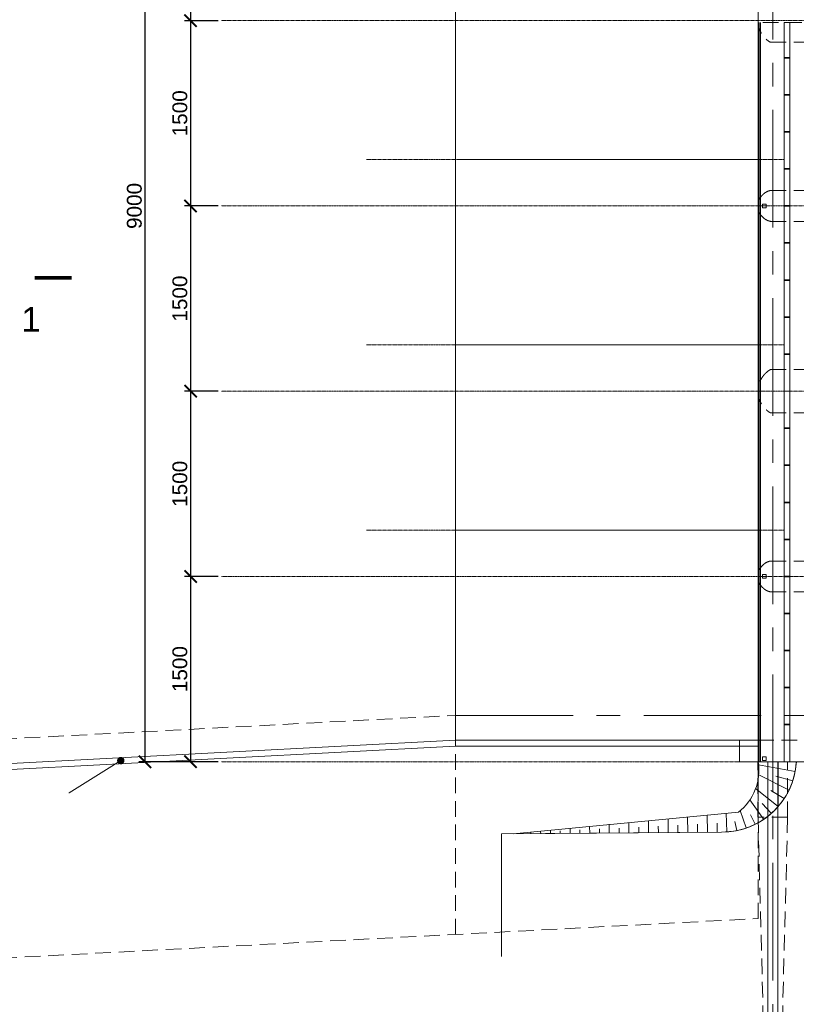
# Model space of a CAD drawing. Header units: millimetres. Extents: x -103517 to 287256, y 155051 to 387784.
# Tile 5 of 13: x 74056 to 89784, y 340386 to 360316. Entities that reach past the tile are written whole.
import ezdxf
from ezdxf import colors
from ezdxf.entities.mleader import LeaderData, LeaderLine
from ezdxf.math import Vec2, Vec3

# ---------------------------------------------------------------- set-up
doc = ezdxf.new("R2010")
doc.units = ezdxf.units.MM
doc.header["$LTSCALE"] = 5
for name, pattern in [('CENTER', [50.8, 31.75, -6.35, 6.35, -6.35]), ('HIDDEN', [9.525, 6.35, -3.175]), ('осевая', [50.8, 31.75, -6.35, 6.35, -6.35]), ('ШТРИХОВАЯ2', [9.525, 6.35, -3.175])]:
    doc.linetypes.add(name, pattern=pattern)
for name, color, linetype in [('_ГП_Борт_Тротуар', 7, 'Continuous'), ('горизонталь_20', 255, 'Continuous'), ('Оси', 1, 'осевая'), ('Размеры', 7, 'Continuous')]:
    doc.layers.add(name, color=color, linetype=linetype)
for name, color, linetype, lineweight in [('Бетон', 7, 'Continuous', 35), ('бетон_35', 7, 'Continuous', 35), ('Металл', 1, 'Continuous', 30), ('Отдел_Бетон основной', 7, 'Continuous', 35), ('Отдел_Выноски(точка)', 7, 'Continuous', 15), ('Отдел_Невидимый контур', 7, 'ШТРИХОВАЯ2', 20), ('Отдел_Оси', 1, 'осевая', 15), ('Отдел_Разрезы. Сечения. Узлы', 7, 'Continuous', 15)]:
    doc.layers.add(name, color=color, linetype=linetype, lineweight=lineweight)
doc.styles.add('arial', font='arial.ttf')
doc.styles.add('ариал 0.9', font='arial.ttf', dxfattribs={"width": 0.9})
doc.linetypes.add('ограждение1', pattern='A,6.35,-2.54,[133,ltypeshp.shx,S=2.54,R=0,X=-2.54,Y=0],-2.54,25.4', length=36.83)
doc.dimstyles.new('400', dxfattribs={"dimscale": 100, "dimtxt": 3, "dimasz": 2.5, "dimexe": 1.25, "dimexo": 0.625, "dimtad": 1, "dimdec": 0, "dimlfac": 4, "dimtxsty": 'arial', "dimblk": 'ARCHTICK', "dimcen": 2.5, "dimadec": 0, "dimazin": 0, "dimtfac": 1, "dimtdec": 0, "dimtmove": 1, "dimatfit": 3, "dimldrblk": 'ARCHTICK', "dimfxl": 1, "dimtfill": 1, "dimarcsym": 0})

# ---------------------------------------------------------------- blocks, each defined once
blk = doc.blocks.new('_ArchTick')
at = {"color": 0, "linetype": 'ByBlock', "const_width": 0.15}
blk.add_lwpolyline([(-0.5, -0.5), (0.5, 0.5)], dxfattribs=at)
blk = doc.blocks.new('*D90')
at = {"layer": 'Defpoints', "color": 0, "transparency": 16777216}
for p in [(76594, 367796), (78136, 367796), (77979, 345296)]:
    blk.add_point(p, dxfattribs=at)
at = {"layer": 'Размеры', "color": 0, "lineweight": -2, "transparency": 16777216}
for p, q in [((78073, 367796), (76469, 367796)), ((76594, 345296), (76594, 367796)), ((77916, 345296), (76469, 345296))]:
    blk.add_line(p, q, dxfattribs=at)
at = {"layer": 'Размеры', "color": 0, "lineweight": -2, "transparency": 16777216, "xscale": 250, "yscale": 250, "zscale": 250}
for p, rotation in [((76594, 367796), 90), ((76594, 345296), 270)]:
    blk.add_blockref('_ArchTick', p, dxfattribs=dict(at, rotation=rotation))
at = {"layer": 'Размеры', "color": 0, "transparency": 16777216, "insert": (76379, 356546), "char_height": 300, "attachment_point": 5, "rotation": 90, "style": 'arial', "bg_fill": 3, "box_fill_scale": 1.1, "bg_fill_color": 256, "bg_fill_true_color": 13158600, "bg_fill_transparency": 0}
blk.add_mtext('9000', dxfattribs=at)
blk = doc.blocks.new('*U65')
at = {"layer": 'Отдел_Бетон основной'}
blk.add_line((0, 58.75), (0, -58.75), dxfattribs=at)
blk = doc.blocks.new('*U64')
at = {"layer": 'Бетон', "color": 0, "linetype": 'ByBlock', "lineweight": -2, "transparency": 16777216}
for p in [(0, 0), (750, 0), (1500, 0), (2250, 0), (3000, 0), (3750, 0), (4500, 0), (5250, 0), (6000, 0)]:
    blk.add_blockref('*U65', p, dxfattribs=at)
blk = doc.blocks.new('*U69')
at = {"layer": 'Отдел_Бетон основной'}
blk.add_line((0, 58.75), (0, -58.75), dxfattribs=at)
blk = doc.blocks.new('*U68')
at = {"color": 0, "linetype": 'ByBlock', "lineweight": -2, "transparency": 16777216}
for p in [(0, 0), (750, 0), (1500, 0), (2250, 0), (3000, 0), (3750, 0), (4500, 0), (5250, 0), (6000, 0)]:
    blk.add_blockref('*U69', p, dxfattribs=at)
blk = doc.blocks.new('*D84')
at = {"layer": 'Defpoints', "color": 0, "transparency": 16777216}
for p in [(78136, 364046), (77517, 360296), (78136, 360296)]:
    blk.add_point(p, dxfattribs=at)
at = {"layer": 'Размеры', "color": 0, "lineweight": -2, "transparency": 16777216}
for p, q in [((78073, 364046), (77392, 364046)), ((77517, 364046), (77517, 360296)), ((78073, 360296), (77392, 360296))]:
    blk.add_line(p, q, dxfattribs=at)
at = {"layer": 'Размеры', "color": 0, "lineweight": -2, "transparency": 16777216, "xscale": 250, "yscale": 250, "zscale": 250}
for p, rotation in [((77517, 364046), 90), ((77517, 360296), 270)]:
    blk.add_blockref('_ArchTick', p, dxfattribs=dict(at, rotation=rotation))
at = {"layer": 'Размеры', "color": 0, "transparency": 16777216, "insert": (77301, 362171), "char_height": 300, "attachment_point": 5, "rotation": 90, "style": 'arial', "bg_fill": 3, "box_fill_scale": 1.1, "bg_fill_color": 256, "bg_fill_true_color": 13158600, "bg_fill_transparency": 0}
blk.add_mtext('1500', dxfattribs=at)
blk = doc.blocks.new('*D85')
at = {"layer": 'Defpoints', "color": 0, "transparency": 16777216}
for p in [(78136, 360296), (77517, 356546), (78136, 356546)]:
    blk.add_point(p, dxfattribs=at)
at = {"layer": 'Размеры', "color": 0, "lineweight": -2, "transparency": 16777216}
for p, q in [((78073, 360296), (77392, 360296)), ((77517, 360296), (77517, 356546)), ((78073, 356546), (77392, 356546))]:
    blk.add_line(p, q, dxfattribs=at)
at = {"layer": 'Размеры', "color": 0, "lineweight": -2, "transparency": 16777216, "xscale": 250, "yscale": 250, "zscale": 250}
for p, rotation in [((77517, 360296), 90), ((77517, 356546), 270)]:
    blk.add_blockref('_ArchTick', p, dxfattribs=dict(at, rotation=rotation))
at = {"layer": 'Размеры', "color": 0, "transparency": 16777216, "insert": (77301, 358421), "char_height": 300, "attachment_point": 5, "rotation": 90, "style": 'arial', "bg_fill": 3, "box_fill_scale": 1.1, "bg_fill_color": 256, "bg_fill_true_color": 13158600, "bg_fill_transparency": 0}
blk.add_mtext('1500', dxfattribs=at)
blk = doc.blocks.new('*D86')
at = {"layer": 'Defpoints', "color": 0, "transparency": 16777216}
for p in [(78136, 356546), (77517, 352796), (78136, 352796)]:
    blk.add_point(p, dxfattribs=at)
at = {"layer": 'Размеры', "color": 0, "lineweight": -2, "transparency": 16777216}
for p, q in [((78073, 356546), (77392, 356546)), ((77517, 356546), (77517, 352796)), ((78073, 352796), (77392, 352796))]:
    blk.add_line(p, q, dxfattribs=at)
at = {"layer": 'Размеры', "color": 0, "lineweight": -2, "transparency": 16777216, "xscale": 250, "yscale": 250, "zscale": 250}
for p, rotation in [((77517, 356546), 90), ((77517, 352796), 270)]:
    blk.add_blockref('_ArchTick', p, dxfattribs=dict(at, rotation=rotation))
at = {"layer": 'Размеры', "color": 0, "transparency": 16777216, "insert": (77301, 354671), "char_height": 300, "attachment_point": 5, "rotation": 90, "style": 'arial', "bg_fill": 3, "box_fill_scale": 1.1, "bg_fill_color": 256, "bg_fill_true_color": 13158600, "bg_fill_transparency": 0}
blk.add_mtext('1500', dxfattribs=at)
blk = doc.blocks.new('*D87')
at = {"layer": 'Defpoints', "color": 0, "transparency": 16777216}
for p in [(78136, 352796), (77517, 349046), (78136, 349046)]:
    blk.add_point(p, dxfattribs=at)
at = {"layer": 'Размеры', "color": 0, "lineweight": -2, "transparency": 16777216}
for p, q in [((78073, 352796), (77392, 352796)), ((77517, 352796), (77517, 349046)), ((78073, 349046), (77392, 349046))]:
    blk.add_line(p, q, dxfattribs=at)
at = {"layer": 'Размеры', "color": 0, "lineweight": -2, "transparency": 16777216, "xscale": 250, "yscale": 250, "zscale": 250}
for p, rotation in [((77517, 352796), 90), ((77517, 349046), 270)]:
    blk.add_blockref('_ArchTick', p, dxfattribs=dict(at, rotation=rotation))
at = {"layer": 'Размеры', "color": 0, "transparency": 16777216, "insert": (77301, 350921), "char_height": 300, "attachment_point": 5, "rotation": 90, "style": 'arial', "bg_fill": 3, "box_fill_scale": 1.1, "bg_fill_color": 256, "bg_fill_true_color": 13158600, "bg_fill_transparency": 0}
blk.add_mtext('1500', dxfattribs=at)
blk = doc.blocks.new('*D88')
at = {"layer": 'Defpoints', "color": 0, "transparency": 16777216}
for p in [(78136, 349046), (77517, 345296), (78136, 345296)]:
    blk.add_point(p, dxfattribs=at)
at = {"layer": 'Размеры', "color": 0, "lineweight": -2, "transparency": 16777216}
for p, q in [((78073, 349046), (77392, 349046)), ((77517, 349046), (77517, 345296)), ((78073, 345296), (77392, 345296))]:
    blk.add_line(p, q, dxfattribs=at)
at = {"layer": 'Размеры', "color": 0, "lineweight": -2, "transparency": 16777216, "xscale": 250, "yscale": 250, "zscale": 250}
for p, rotation in [((77517, 349046), 90), ((77517, 345296), 270)]:
    blk.add_blockref('_ArchTick', p, dxfattribs=dict(at, rotation=rotation))
at = {"layer": 'Размеры', "color": 0, "transparency": 16777216, "insert": (77301, 347171), "char_height": 300, "attachment_point": 5, "rotation": 90, "style": 'arial', "bg_fill": 3, "box_fill_scale": 1.1, "bg_fill_color": 256, "bg_fill_true_color": 13158600, "bg_fill_transparency": 0}
blk.add_mtext('1500', dxfattribs=at)
blk = doc.blocks.new('*D101')
at = {"layer": 'Defpoints', "color": 0, "transparency": 16777216}
for p in [(58691, 340536), (82883, 333009), (58691, 331612)]:
    blk.add_point(p, dxfattribs=at)
at = {"layer": 'Размеры', "color": 0, "lineweight": -2, "transparency": 16777216}
for p, q in [((58691, 340473), (58691, 331487)), ((82883, 332947), (82883, 331487)), ((82883, 331612), (58691, 331612))]:
    blk.add_line(p, q, dxfattribs=at)
at = {"layer": 'Размеры', "color": 0, "lineweight": -2, "transparency": 16777216, "xscale": 250, "yscale": 250, "zscale": 250, "rotation": 180}
blk.add_blockref('_ArchTick', (58691, 331612), dxfattribs=at)
at = {"layer": 'Размеры', "color": 0, "lineweight": -2, "transparency": 16777216, "xscale": 250, "yscale": 250, "zscale": 250}
blk.add_blockref('_ArchTick', (82883, 331612), dxfattribs=at)
at = {"layer": 'Размеры', "color": 0, "transparency": 16777216, "insert": (70787, 331827), "char_height": 300, "attachment_point": 5, "style": 'arial', "bg_fill": 3, "box_fill_scale": 1.1, "bg_fill_color": 256, "bg_fill_true_color": 13158600, "bg_fill_transparency": 0}
blk.add_mtext('9675', dxfattribs=at)
blk = doc.blocks.new('_Dot')
at = {"color": 0, "linetype": 'ByBlock', "lineweight": -2}
blk.add_line((-0.5, 0), (-1, 0), dxfattribs=at)
at = {"color": 0, "linetype": 'ByBlock', "const_width": 0.5}
blk.add_lwpolyline([(-0.25, 0, 1), (0.25, 0, 1)], format="xyb", close=True, dxfattribs=at)

msp = doc.modelspace()

# ---------------------------------------------------------------- linework, layer by layer
at = {"lineweight": 15}
for p, q in [((82883.1, 345734), (82883.1, 345609)), ((89019.2, 345235.8), (89759.1, 345100)), ((89021.5, 345029.4), (89636.5, 344723.8)), ((89368.6, 345005.2), (89711.2, 344907.5)), ((88959.4, 344754.3), (89419.1, 344392.8)), ((89267.9, 344715.6), (89538.1, 344551.5)), ((88839.5, 344521.9), (89122.8, 344129.7)), ((89092.7, 344450.8), (89276.2, 344255.1)), ((87979.4, 344215.1), (87982.4, 343870.8)), ((88364.4, 344252.2), (88379.5, 343877.2)), ((88649.7, 344309.5), (88767.3, 343955.9)), ((88852.7, 344221.8), (88951.1, 344030.3)), ((85995.2, 344035.4), (85996.8, 343853.6)), ((86392.1, 344062.3), (86393.9, 343857)), ((86788.9, 344100.5), (86791, 343860.4)), ((86988.4, 343994.4), (86989.6, 343862.2)), ((87185.8, 344138.7), (87188.2, 343863.9)), ((87385.4, 344014.3), (87386.7, 343865.6)), ((87582.6, 344176.9), (87585.3, 343867.3)), ((87782.4, 344034.3), (87783.8, 343869)), ((88179.4, 344054.3), (88181, 343872.5)), ((88536.5, 344084.6), (88576, 343903.7)), ((84209.6, 343852.3), (84209.7, 343838.1)), ((84408, 343871.4), (84408.3, 343839.8)), ((84606.5, 343874.6), (84606.8, 343841.5)), ((84804.8, 343909.6), (84805.4, 343843.2)), ((85003.5, 343894.5), (85004, 343845)), ((85201.6, 343947.7), (85202.5, 343846.7)), ((85400.5, 343914.5), (85401.1, 343848.4)), ((85598.5, 343985.9), (85599.6, 343850.1)), ((85797.5, 343934.5), (85798.2, 343851.8)), ((86194.5, 343954.4), (86195.3, 343855.3)), ((86591.5, 343974.4), (86592.5, 343858.7))]:
    msp.add_line(p, q, dxfattribs=at)
at = {"linetype": 'HIDDEN', "lineweight": 15, "ltscale": 10}
for p, q in [((82883.1, 341800.5), (82883.1, 345609)), ((89008.1, 342120.7), (89008.1, 345296.5)), ((89608.1, 344171.5), (89608.1, 345296.5)), ((89608.1, 344171.6), (89008.1, 344172.8)), ((89008.1, 344171.5), (89138.1, 339171.5)), ((89608.1, 344171.5), (89478.1, 339171.5))]:
    msp.add_line(p, q, dxfattribs=at)
at = {"color": 6, "lineweight": 15}
msp.add_line((88633.1, 345296.5), (88633.1, 345734), dxfattribs=at)
at = {"lineweight": 20}
for points in [[(89170.6, 356509), (89095.6, 356509), (89095.6, 356584), (89170.6, 356584)], [(89170.6, 349009), (89095.6, 349009), (89095.6, 349084), (89170.6, 349084)], [(89170.6, 345321.5), (89095.6, 345321.5), (89095.6, 345396.5), (89170.6, 345396.5)]]:
    msp.add_lwpolyline(points, close=True, dxfattribs=at)
for points in [[(89785.1, 345296.7), (89785.1, 345296.6, -0.4011147), (88270.5, 343873.4), (83812.6, 343834.6), (83812.6, 341354.9)], [(83812.6, 341354.9), (83812.6, 343834.6), (88270.5, 343873.4, 0.3994837), (89782.4, 345283.4), (89782.4, 345256.7)], [(89012.5, 345296.9, -0.2755146), (88610, 344275.8), (84047.8, 343836.7)]]:
    msp.add_lwpolyline(points, format="xyb", dxfattribs=at)
at = {"layer": '_ГП_Борт_Тротуар', "ltscale": 0.5}
msp.add_lwpolyline([(89410.5, 345296.7), (89410.5, 345296.7), (89410.1, 344381.4)], dxfattribs=at)
at = {"layer": 'Бетон', "lineweight": 20}
for p, q in [((82883.1, 367796.5), (82883.1, 345734)), ((89058.1, 357484), (82933.1, 357484)), ((89008.1, 353734), (82883.1, 353734)), ((89008.1, 349984), (82883.1, 349984)), ((88633.1, 345734), (82883.1, 345734)), ((82883.1, 345734), (89008.1, 345734)), ((88633.1, 345609), (82883.1, 345609)), ((82883.1, 345608.9), (89008.1, 345608.9)), ((89008.1, 345734), (88633.1, 345734)), ((88633.1, 345734), (88633.1, 345296.5)), ((88633.1, 345734), (88633.1, 345609)), ((89008.1, 345734), (89008.1, 345609)), ((89008.1, 345734), (89008.1, 345609)), ((88633.1, 345296.5), (89533.1, 345296.5)), ((89208.1, 334046.5), (89208.1, 345296.5)), ((89408.1, 334046.5), (89408.1, 345296.5))]:
    msp.add_line(p, q, dxfattribs=at)
for points in [[(89655.6, 352796.5), (89655.6, 360259), (89538.1, 360259), (89538.1, 352796.5)], [(89655.6, 352796.5), (89655.6, 345296.5), (89538.1, 345296.5), (89538.1, 352796.5)]]:
    msp.add_lwpolyline(points, close=True, dxfattribs=at)
msp.add_lwpolyline([(89410.1, 345296.7), (89410.1, 344381.4, -0.2177732), (88270.5, 343873.4), (84047.8, 343836.7), (88610, 344275.8, 0.2755605), (89012.5, 345296.9)], format="xyb", close=True, dxfattribs=at)
at = {"layer": 'бетон_35', "lineweight": 20}
for p, q in [((89008.1, 345734), (82883.1, 345734)), ((89008.1, 345609), (82883.1, 345609)), ((89008.1, 345609), (89008.1, 345734))]:
    msp.add_line(p, q, dxfattribs=at)
for points in [[(89056.3, 360259), (89058.1, 352821.5)], [(89058.1, 352821.5), (89058.1, 345296.8)]]:
    msp.add_lwpolyline(points, dxfattribs=at)
at = {"layer": 'горизонталь_20', "linetype": 'HIDDEN', "lineweight": 25, "ltscale": 10}
msp.add_line((89008.1, 344171.5), (89008.1, 345296.5), dxfattribs=at)
at = {"layer": 'Металл', "linetype": 'ограждение1', "lineweight": 15, "ltscale": 2}
for p, q in [((89033.1, 352771.5), (89033.1, 360259)), ((89033.1, 345296.5), (89033.1, 352771.5))]:
    msp.add_line(p, q, dxfattribs=at)
at = {"layer": 'Оси', "linetype": 'осевая', "lineweight": 15, "ltscale": 0.1}
for p, q in [((81077.1, 357484), (89538.1, 357484)), ((81077.1, 353734), (89538.1, 353734)), ((81077.1, 349984), (89538.1, 349984))]:
    msp.add_line(p, q, dxfattribs=at)
at = {"layer": 'Отдел_Бетон основной', "lineweight": 20}
for p, q in [((89012.5, 345296.9), (89008.1, 367821.5)), ((89008.1, 345296.5), (92378.1, 345296.5))]:
    msp.add_line(p, q, dxfattribs=at)
at = {"layer": 'Отдел_Невидимый контур', "ltscale": 10}
for p, q in [((91803.1, 360259), (89008.8, 360259)), ((89258.1, 359859), (91988.1, 359859)), ((89258.1, 356859), (91988.1, 356859)), ((89258.1, 356234), (91988.1, 356234)), ((89258.1, 353234), (91988.1, 353234)), ((89258.1, 352359), (91988.1, 352359)), ((89258.1, 349359), (91988.1, 349359)), ((89258.1, 348734), (91988.1, 348734)), ((89008.1, 345734), (91988.1, 345734))]:
    msp.add_line(p, q, dxfattribs=at)
for centre, radius, start, end in [((89515.9, 360296.5), 507.8, 120.51024, 239.48976), ((89328.4, 356546.5), 320.3, 102.68038, 155.53908), ((89328.4, 356546.5), 320.3, 172.37534, 187.62466), ((89328.4, 356546.5), 320.3, 204.46093, 257.31962), ((89515.9, 352796.5), 507.8, 120.51024, 239.48976), ((89328.4, 349046.5), 320.3, 102.68038, 155.53908), ((89328.4, 349046.5), 320.3, 172.37534, 187.62466), ((89328.4, 349046.5), 320.3, 204.46093, 257.31962)]:
    msp.add_arc(centre, radius, start, end, dxfattribs=at)
at = {"layer": 'Отдел_Оси', "color": 1, "linetype": 'CENTER', "ltscale": 15}
for p, q in [((89308.1, 381349.1), (89308.1, 333921.5)), ((89655.6, 357484), (89658.1, 357484)), ((82883.1, 346234), (109008.1, 346234))]:
    msp.add_line(p, q, dxfattribs=at)
at = {"layer": 'Отдел_Разрезы. Сечения. Узлы'}
msp.add_lwpolyline([(75106.4, 355092.2, 75, 75, 0), (74356.4, 355092.1, 75, 75, 0), (74606.4, 355092.1, 0, 100, 0), (74606.4, 354592.1, 0, 0, 0), (74606.4, 353842.1, 0, 0, 0)], format="xyseb", dxfattribs=at)

# ---------------------------------------------------------------- block references
at = {"lineweight": 20, "rotation": 270}
msp.add_blockref('*U68', (89596.9, 359546.5), dxfattribs=at)
at = {"layer": 'Бетон', "color": 2, "lineweight": 20, "extrusion": (0, 0, -1), "zscale": -1, "rotation": 90}
msp.add_blockref('*U64', (-89596.9, 346046.5), dxfattribs=at)

# ---------------------------------------------------------------- texts
at = {"layer": 'Отдел_Разрезы. Сечения. Узлы', "style": 'ариал 0.9'}
msp.add_text('1', height=500, rotation=0.00656, dxfattribs=at).set_placement((74090.8, 354000.7, 1507.3))

# ---------------------------------------------------------------- dimensions: what is measured, and where the dimension line sits
at = {"layer": 'Размеры'}
dim = msp.add_linear_dim(base=(76594.2, 367796.5), p1=(77978.6, 345296.5), p2=(78135.8, 367796.5), angle=90, dimstyle='400', override={"dimlfac": 0.4}, dxfattribs=at)
dim.commit()
dim.dimension.update_dxf_attribs({"geometry": '*D90', "text_midpoint": (76378.6, 356546.5)})
dim = msp.add_linear_dim(base=(58691.3, 331611.6), p1=(82883.1, 333009.1), p2=(58691.3, 340535.8), angle=180, text='9675', dimstyle='400', override={"dimlfac": 0.4}, dxfattribs=at)
dim.commit()
dim.dimension.update_dxf_attribs({"geometry": '*D101', "text_midpoint": (70787.2, 331827.3)})

# ---------------------------------------------------------------- next in the draw order: linework, layer by layer
at = {"linetype": 'HIDDEN', "lineweight": 15, "ltscale": 10}
msp.add_line((58941, 340548.9), (89008.1, 342120.7), dxfattribs=at)

# ---------------------------------------------------------------- next in the draw order: dimensions: what is measured, and where the dimension line sits
at = {"layer": 'Размеры'}
dim = msp.add_linear_dim(base=(77516.6, 360296.5), p1=(78135.8, 364046.5), p2=(78135.8, 360296.5), angle=90, dimstyle='400', override={"dimlfac": 0.4}, dxfattribs=at)
dim.commit()
dim.dimension.update_dxf_attribs({"geometry": '*D84', "text_midpoint": (77300.9, 362171.5)})

# ---------------------------------------------------------------- next in the draw order: leaders
at = {"layer": 'Отдел_Выноски(точка)'}
ml = msp.add_multileader_mtext('Standard', dxfattribs=at)
ml.set_content('', color=256, style='arial')
ml.set_leader_properties(color=256, linetype='ByLayer', lineweight=-1)
ml.set_arrow_properties(name='DOT')
ml.build(insert=Vec2(0, 0))
ml.multileader.update_dxf_attribs({"text_left_attachment_type": 6, "text_right_attachment_type": 6, "arrow_head_size": 150})
ctx = ml.context
ctx.base_point, ctx.char_height, ctx.arrow_head_size, ctx.plane_origin, ctx.plane_x_axis, ctx.plane_y_axis = Vec3(75060.5, 344660.4), 300, 150, Vec3(74500.6, 345157.9), Vec3(-0.0040804, 0.9999917), Vec3(-0.9999917, -0.0040804)
ctx.left_attachment, ctx.right_attachment, ctx.text_align_type = 6, 6, 2
notes = []
notes.append((ctx, [(1, (1, 1, 0), (75060.5, 344664.4), (0.0040804, -0.9999917), 0.00999, [(0, [(76103.8, 345318.6)], 0, [])])]))
ctx.mtext.insert, ctx.mtext.text_direction, ctx.mtext.rotation, ctx.mtext.alignment, ctx.mtext.flow_direction = Vec3(74760.5, 344661.2), Vec3(-0.0040804, 0.9999917), 1.5748768, 3, 5
for ctx, leaders in notes:
    for number, flags, end, landing, length, lines in leaders:
        leader = LeaderData()
        leader.index, (leader.has_last_leader_line, leader.has_dogleg_vector, leader.attachment_direction) = number, flags
        leader.last_leader_point, leader.dogleg_vector, leader.dogleg_length = Vec3(end), Vec3(landing), length
        for number, points, colour, breaks in lines:
            line = LeaderLine()
            line.index, line.vertices, line.color, line.breaks = number, Vec3.list(points), colors.encode_raw_color(colour), breaks
            leader.lines.append(line)
        ctx.leaders.append(leader)

# ---------------------------------------------------------------- next in the draw order: dimensions: what is measured, and where the dimension line sits
at = {"layer": 'Размеры'}
dim = msp.add_linear_dim(base=(77516.6, 356546.5), p1=(78135.8, 360296.5), p2=(78135.8, 356546.5), angle=90, dimstyle='400', override={"dimlfac": 0.4}, dxfattribs=at)
dim.commit()
dim.dimension.update_dxf_attribs({"geometry": '*D85', "text_midpoint": (77300.9, 358421.5)})

# ---------------------------------------------------------------- next in the draw order: linework, layer by layer
at = {"layer": 'Оси', "linetype": 'осевая', "lineweight": 15, "ltscale": 0.1}
msp.add_line((127109.1, 360296.5), (78135.8, 360296.5), dxfattribs=at)

# ---------------------------------------------------------------- next in the draw order: dimensions: what is measured, and where the dimension line sits
at = {"layer": 'Размеры'}
dim = msp.add_linear_dim(base=(77516.6, 352796.5), p1=(78135.8, 356546.5), p2=(78135.8, 352796.5), angle=90, dimstyle='400', override={"dimlfac": 0.4}, dxfattribs=at)
dim.commit()
dim.dimension.update_dxf_attribs({"geometry": '*D86', "text_midpoint": (77300.9, 354671.5)})

# ---------------------------------------------------------------- next in the draw order: linework, layer by layer
at = {"layer": 'Оси', "linetype": 'осевая', "lineweight": 15, "ltscale": 0.1}
msp.add_line((127007.8, 356546.5), (78135.8, 356546.5), dxfattribs=at)

# ---------------------------------------------------------------- next in the draw order: dimensions: what is measured, and where the dimension line sits
at = {"layer": 'Размеры'}
dim = msp.add_linear_dim(base=(77516.6, 349046.5), p1=(78135.8, 352796.5), p2=(78135.8, 349046.5), angle=90, dimstyle='400', override={"dimlfac": 0.4}, dxfattribs=at)
dim.commit()
dim.dimension.update_dxf_attribs({"geometry": '*D87', "text_midpoint": (77300.9, 350921.5)})

# ---------------------------------------------------------------- next in the draw order: linework, layer by layer
at = {"layer": 'Оси', "linetype": 'осевая', "lineweight": 15, "ltscale": 0.1}
msp.add_line((127007.8, 352796.5), (78135.8, 352796.5), dxfattribs=at)

# ---------------------------------------------------------------- next in the draw order: dimensions: what is measured, and where the dimension line sits
at = {"layer": 'Размеры'}
dim = msp.add_linear_dim(base=(77516.6, 345296.5), p1=(78135.8, 349046.5), p2=(78135.8, 345296.5), angle=90, dimstyle='400', override={"dimlfac": 0.4}, dxfattribs=at)
dim.commit()
dim.dimension.update_dxf_attribs({"geometry": '*D88', "text_midpoint": (77300.9, 347171.5)})

# ---------------------------------------------------------------- next in the draw order: linework, layer by layer
at = {"linetype": 'HIDDEN', "lineweight": 15, "ltscale": 10}
msp.add_line((58459.8, 344953.9), (82883.1, 346234), dxfattribs=at)
at = {"layer": 'Бетон', "lineweight": 20}
for p, q in [((58735.6, 344468.4), (82883.1, 345734)), ((58741.9, 344346.8), (82883.1, 345608.9))]:
    msp.add_line(p, q, dxfattribs=at)
at = {"layer": 'Оси', "linetype": 'осевая', "lineweight": 15, "ltscale": 0.1}
for p, q in [((96376.9, 349046.5), (78135.8, 349046.5)), ((127007.8, 345296.5), (78135.8, 345296.5))]:
    msp.add_line(p, q, dxfattribs=at)

doc.saveas('drawing.dxf')
